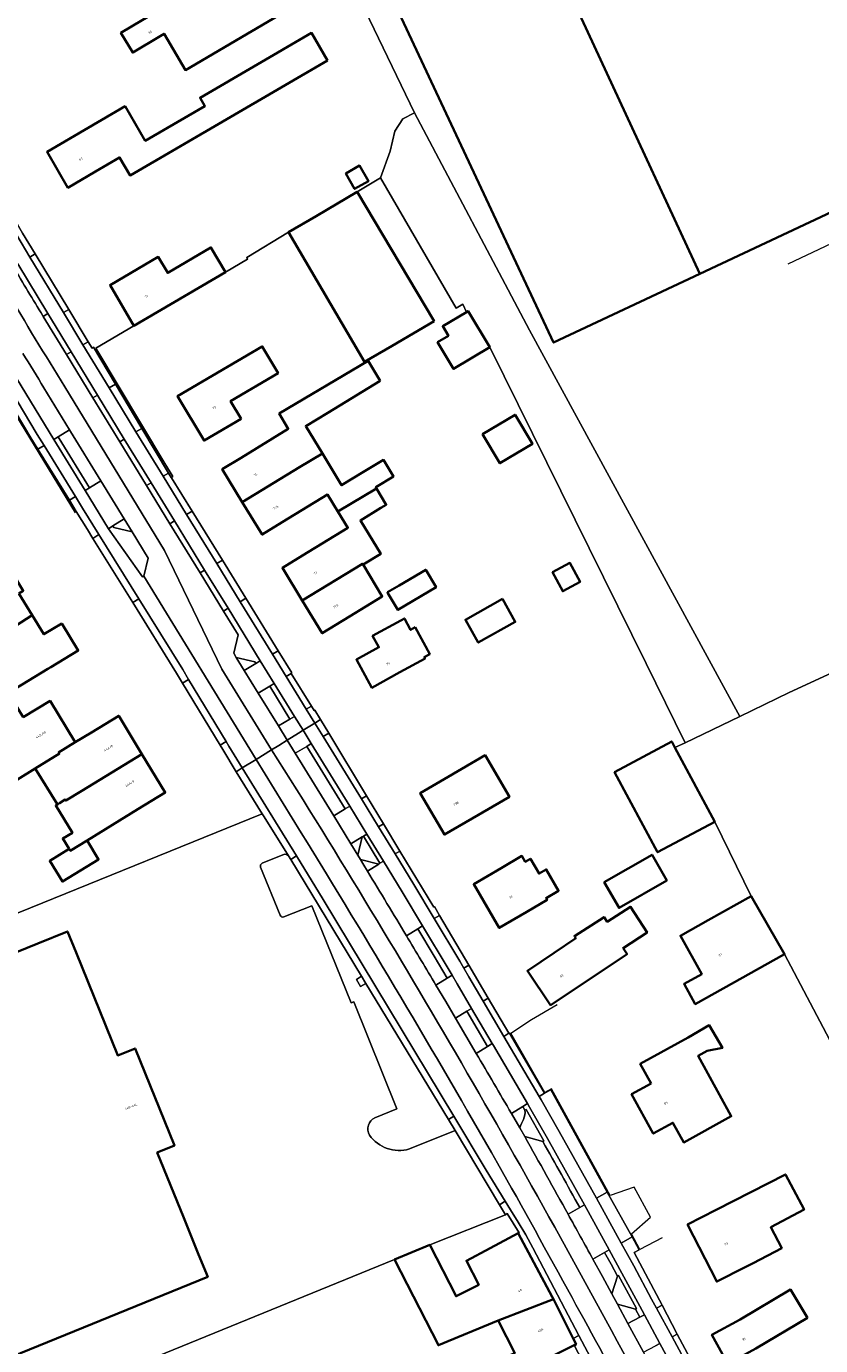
# Model space of a CAD drawing. Header units: metres. Extents: x 197700 to 204338, y 317132 to 325229.
# Tile 23 of 256: x 198950 to 199075, y 318425 to 318631. Entities that reach past the tile are written whole.
import ezdxf
from ezdxf.enums import TextEntityAlignment as Align

# ---------------------------------------------------------------- set-up
doc = ezdxf.new("R2010")
doc.units = ezdxf.units.M
for name, color, linetype, lineweight in [('B-WE-GR-BEPLANTING_CULTUUR_BODEMBEDEKKER-GV', 90, 'Continuous', 18), ('B-WE-GR-BEPLANTING_CULTUUR_HEESTERS-GV', 90, 'Continuous', 18), ('B-WE-GR-BOS_LOOF-GV', 40, 'Continuous', 13), ('B-WE-IE-TERREINAFSCHEIDING_KUNSTMATIG_HEKWERK-G', 20, 'IE-TERREINAFSCHEIDING-KUNSTMATIG', 18), ('B-WE-IE-TERREINAFSCHEIDING_KUNSTMATIG_MUUR-G', 90, 'IE-TERREINAFSCHEIDING-KUNSTMATIG-DICHT', 18), ('B-WE-OG-BEBOUWING-GV', 7, 'Continuous', 35), ('B-WE-OG-BEBOUWING-T18', 10, 'Continuous', 18), ('B-WE-OG-TERREIN_ERF-GV', 7, 'Continuous', 18), ('B-WE-VH-VERHARDING_ASFALT-GV', 252, 'Continuous', 18), ('B-WE-VH-VERHARDING_BETONSTRAATSTEEN-GV', 252, 'Continuous', 18), ('B-WE-VH-VERHARDING_GESLOTEN-GV', 252, 'Continuous', 18), ('B-WE-VH-VERHARDING_OPEN-GV', 252, 'Continuous', 18), ('B-WE-VH-VERHARDING_TEGEL-GV', 252, 'Continuous', 18)]:
    doc.layers.add(name, color=color, linetype=linetype, lineweight=lineweight)
doc.styles.add('NLCS-ISO-M200-T18', font='NLCS-ISO.ttf', dxfattribs={"height": 0.36})
doc.linetypes.add('IE-TERREINAFSCHEIDING-KUNSTMATIG', pattern='A,4,[82,NLCS.SHX,S=0.75,R=90,X=0,Y=0],4,-2', length=10)
doc.linetypes.add('IE-TERREINAFSCHEIDING-KUNSTMATIG-DICHT', pattern='A,8,-1,[82,NLCS.SHX,S=0.75,R=90,X=0,Y=0],-1', length=10)

msp = doc.modelspace()

# ---------------------------------------------------------------- linework, layer by layer
at = {"layer": 'B-WE-GR-BEPLANTING_CULTUUR_BODEMBEDEKKER-GV'}
for points in [[(198953.076, 318585.32), (198953.809, 318585.766), (198949.081, 318593.566), (198948.37, 318593.119)], [(198953.017, 318585.417), (198953.076, 318585.32)]]:
    msp.add_lwpolyline(points, dxfattribs=at)
msp.add_lwpolyline([(198948.37, 318593.119, 0.0021925), (198953.017, 318585.417)], format="xyb", dxfattribs=at)
at = {"layer": 'B-WE-GR-BEPLANTING_CULTUUR_HEESTERS-GV'}
for points in [[(198960.815, 318572.595), (198961.528, 318573.034), (198957.429, 318579.796), (198956.697, 318579.366)], [(198965.716, 318566.163), (198965.021, 318565.742), (198969.196, 318558.94), (198969.918, 318559.35)], [(198972.871, 318552.952), (198977.579, 318545.281), (198978.295, 318545.706), (198973.586, 318553.38)], [(198963.275, 318552.172), (198968.606, 318544.644), (198968.78, 318544.748), (198969.476, 318547.585), (198966.958, 318551.704), (198964.103, 318552.359), (198963.956, 318552.597)], [(198981.966, 318539.747), (198981.25, 318539.3), (198983.514, 318535.612), (198982.837, 318532.713), (198983.242, 318532.054), (198986.119, 318531.383), (198986.28, 318531.121), (198986.992, 318531.547)], [(199002.935, 318504.045), (199002.231, 318501.176), (199002.648, 318500.477), (199005.514, 318499.789), (199005.698, 318499.897), (199003.101, 318504.14)], [(199042.983, 318435.528), (199042.823, 318435.413), (199041.945, 318432.648), (199042.817, 318431.053), (199045.635, 318430.231), (199045.79, 318430.344)]]:
    msp.add_lwpolyline(points, close=True, dxfattribs=at)
msp.add_lwpolyline([(199027.545, 318458.562), (199028.318, 318457.223), (199031.173, 318456.42), (199031.319, 318456.539), (199028.535, 318461.438), (199028.344, 318461.346)], dxfattribs=at)
for points in [[(199028.344, 318461.346, -0.1428801), (199028.117, 318459.901)], [(199028.117, 318459.901, 0.0181255), (199027.545, 318458.562)]]:
    msp.add_lwpolyline(points, format="xyb", dxfattribs=at)
at = {"layer": 'B-WE-GR-BOS_LOOF-GV'}
msp.add_lwpolyline([(199022.848, 318580.525), (199047.274, 318531.132), (199053.32, 318518.848), (199053.409, 318518.743), (199061.957, 318522.853), (199029.087, 318583.201), (199011.089, 318617.156), (199009.257, 318616.183), (199007.999, 318614.287), (199007.313, 318611.146), (199005.768, 318606.986), (199017.607, 318586.624), (199018.664, 318587.263), (199019.21, 318585.998), (199019.477, 318586.158)], close=True, dxfattribs=at)
at = {"layer": 'B-WE-IE-TERREINAFSCHEIDING_KUNSTMATIG_HEKWERK-G'}
for points in [[(199069.468, 318593.528), (199114.273, 318614.727)], [(199005.768, 318606.986), (199002.122, 318604.774)], [(199017.607, 318586.624), (199005.768, 318606.986)], [(199018.664, 318587.263), (199017.607, 318586.624)], [(199019.21, 318585.998), (199018.664, 318587.263)], [(198961.285, 318580.361), (198972.096, 318562.336)], [(199069.668, 318526.56), (199080.378, 318531.53)], [(199061.957, 318522.853), (199069.668, 318526.56)], [(199053.409, 318518.743), (199061.957, 318522.853)], [(199051.801, 318517.97), (199053.409, 318518.743)], [(199029.4, 318475.476), (199033.38, 318477.862)], [(199026.131, 318473.385), (199029.4, 318475.476)], [(199031.479, 318464.121), (199026.131, 318473.385)], [(199032.477, 318464.684), (199031.479, 318464.121)], [(199041.659, 318448.01), (199032.477, 318464.684)], [(199045.411, 318449.286), (199041.659, 318448.01)], [(199047.967, 318444.599), (199045.411, 318449.286)], [(199013.496, 318440.299), (199025.296, 318445.005)], [(199044.981, 318442.008), (199047.967, 318444.599)], [(199046.325, 318439.562), (199044.981, 318442.008)], [(199049.795, 318441.413), (199046.325, 318439.562)]]:
    msp.add_lwpolyline(points, dxfattribs=at)
at = {"layer": 'B-WE-IE-TERREINAFSCHEIDING_KUNSTMATIG_MUUR-G'}
for points in [[(198996.329, 318647.753), (199011.089, 318617.156)], [(199011.089, 318617.156), (199009.257, 318616.183)], [(199009.257, 318616.183), (199007.999, 318614.287)], [(199007.999, 318614.287), (199007.313, 318611.146)], [(199007.313, 318611.146), (199005.768, 318606.986)], [(198958.092, 318554.662), (198945.998, 318574.474)], [(199058.003, 318506.404), (199063.71, 318494.764)], [(199068.918, 318485.688), (199081.507, 318461.826)]]:
    msp.add_lwpolyline(points, dxfattribs=at)
at = {"layer": 'B-WE-OG-BEBOUWING-GV'}
for points in [[(199015.37, 318687.604), (199014.276, 318689.934), (199011.132, 318688.46), (199004.891, 318701.769), (199017.928, 318707.883), (199011.584, 318721.41), (198998.547, 318715.295), (198975.143, 318704.318), (199032.83, 318581.256), (199055.693, 318591.994), (199012.069, 318686.055)], [(199055.693, 318591.994), (199096.959, 318611.376), (199101.486, 318613.498), (199093.741, 318630.024), (199063.073, 318695.461), (199063.401, 318695.621), (199063.238, 318695.967), (199062.255, 318695.476), (199055.728, 318709.409), (199036.435, 318700.259), (199035.296, 318702.659), (199029.259, 318699.793), (199030.359, 318697.477), (199014.276, 318689.934), (199015.37, 318687.604), (199012.069, 318686.055)], [(198987.043, 318642.501), (198968.514, 318631.593), (198965.221, 318629.62), (198967.056, 318626.558), (198971.345, 318629.127), (198971.953, 318629.491), (198975.29, 318623.82), (198996.014, 318636.015), (198990.867, 318644.761)], [(198997.482, 318625.32), (198994.97, 318629.632), (198977.573, 318619.496), (198978.329, 318618.198), (198972.505, 318614.804), (198969.013, 318612.769), (198965.864, 318618.173), (198957.975, 318613.562), (198953.659, 318611.039), (198956.93, 318605.443), (198961.247, 318607.966), (198965.005, 318610.163), (198966.643, 318607.351)], [(199000.347, 318607.68), (199001.722, 318605.244), (199003.878, 318606.461), (199002.503, 318608.898)], [(199014.168, 318584.596), (199002.122, 318604.774), (198995.71, 318601.01), (198991.399, 318598.479), (199003.297, 318578.214), (199007.608, 318580.745)], [(198967.851, 318592.762), (198963.519, 318590.217), (198967.251, 318583.866), (198981.53, 318592.253), (198979.268, 318596.1), (198972.518, 318592.135), (198971.047, 318594.64)], [(199019.21, 318585.998), (199015.515, 318583.787), (199016.392, 318582.322), (199014.7, 318581.31), (199017.194, 318577.142), (199022.848, 318580.525), (199019.477, 318586.158)], [(198983.993, 318569.317), (198982.348, 318572.12), (198989.766, 318576.473), (198987.311, 318580.656), (198974.075, 318572.884), (198978.214, 318565.926)], [(199005.738, 318575.262), (199003.829, 318578.409), (198989.945, 318570.158), (198991.373, 318567.782), (198983.982, 318563.256), (198981.041, 318561.455), (198984.181, 318556.326), (198993.141, 318561.787), (198996.692, 318563.919), (198994.095, 318568.203), (198997.54, 318570.292)], [(199021.73, 318566.94), (199024.439, 318562.391), (199029.523, 318565.419), (199026.814, 318569.968)], [(198984.181, 318556.326), (198987.291, 318551.247), (198990.435, 318553.173), (198997.498, 318557.5), (198999.115, 318554.857), (199005.155, 318558.426), (199005.027, 318558.637), (199007.808, 318560.323), (199006.228, 318562.929), (199003.139, 318561.056), (198999.693, 318558.967), (198996.692, 318563.919), (198993.141, 318561.787)], [(198993.561, 318540.944), (199002.972, 318546.684), (199003.05, 318546.556), (199005.81, 318548.229), (199002.636, 318553.464), (199005.849, 318555.412), (199006.678, 318555.915), (199005.155, 318558.426), (198999.115, 318554.857), (199000.674, 318552.308), (198993.608, 318547.986), (198990.439, 318546.047)], [(198949.257, 318542.068), (198949.939, 318542.486), (198948.308, 318545.156), (198943.209, 318542.024), (198942.957, 318542.448), (198936.461, 318538.47), (198940.571, 318531.76), (198941.396, 318532.266), (198951.347, 318538.664)], [(199002.972, 318546.684), (198993.561, 318540.944), (198996.675, 318535.852), (199000.94, 318538.461), (199006.059, 318541.592), (199003.05, 318546.556)], [(199006.876, 318542.235), (199006.946, 318542.117), (199008.5, 318539.49), (199014.464, 318543.021), (199012.841, 318545.763), (199008.713, 318543.321)], [(199032.667, 318545.359), (199034.26, 318542.391), (199036.972, 318543.846), (199035.379, 318546.815)], [(199024.828, 318541.19), (199019.056, 318537.955), (199021.059, 318534.381), (199026.831, 318537.616)], [(198955.982, 318537.377), (198953.183, 318535.673), (198951.347, 318538.664), (198941.396, 318532.266), (198944.997, 318526.4), (198938.591, 318522.467), (198940.794, 318518.879), (198940.861, 318518.77), (198949.219, 318523.903), (198947.633, 318526.521), (198953.799, 318530.255), (198954.275, 318530.543), (198958.552, 318533.133)], [(199011.215, 318536.766), (199010.468, 318536.364), (199009.506, 318538.152), (199008.952, 318537.848), (199004.547, 318535.432), (199005.524, 318533.652), (199002.017, 318531.728), (199004.43, 318527.331), (199008.813, 318529.737), (199012.751, 318531.899), (199012.628, 318532.127), (199013.468, 318532.579)], [(198949.933, 318522.725), (198949.219, 318523.903), (198940.861, 318518.77), (198940.794, 318518.879), (198933.727, 318514.54), (198938.601, 318506.602), (198947.465, 318512.045), (198949.026, 318513.003), (198951.828, 318514.724), (198955.587, 318517.033), (198955.466, 318517.232), (198958.064, 318518.82), (198954.141, 318525.28)], [(198956.519, 318509.851), (198956.595, 318509.705), (198959.118, 318511.237), (198968.492, 318516.973), (198964.864, 318522.949), (198960.59, 318520.354), (198958.064, 318518.82), (198955.466, 318517.232), (198955.587, 318517.033), (198951.828, 318514.724), (198955.284, 318509.093), (198955.629, 318509.305)], [(199042.354, 318514.145), (199049.072, 318501.616), (199058.003, 318506.404), (199051.801, 318517.97), (199051.284, 318518.934)], [(198956.595, 318509.705), (198956.519, 318509.851), (198955.629, 318509.305), (198955.284, 318509.093), (198955.029, 318508.937), (198957.644, 318504.678), (198956.117, 318503.776), (198957.117, 318502.147), (198957.296, 318501.856), (198959.913, 318503.463), (198967.877, 318508.352), (198972.151, 318510.947), (198968.492, 318516.973), (198959.118, 318511.237)], [(199016.346, 318513.407), (199011.986, 318510.871), (199015.765, 318504.375), (199020.087, 318506.889), (199025.936, 318510.291), (199022.134, 318516.774)], [(198957.296, 318501.856), (198957.117, 318502.147), (198954.08, 318500.282), (198956.069, 318497.043), (198961.723, 318500.514), (198959.913, 318503.463)], [(199028.389, 318500.141), (199027.867, 318501.044), (199024.657, 318499.164), (199020.343, 318496.637), (199024.345, 318489.805), (199028.659, 318492.332), (199031.82, 318494.184), (199031.649, 318494.474), (199033.608, 318495.619), (199031.669, 318498.939), (199030.56, 318498.291), (199029.201, 318500.616)], [(199040.753, 318496.93), (199043.054, 318492.936), (199050.516, 318497.236), (199048.216, 318501.229)], [(199059.346, 318480.35), (199068.918, 318485.688), (199063.71, 318494.764), (199057.008, 318491.028), (199052.642, 318488.594), (199055.987, 318482.594), (199053.229, 318481.056), (199054.98, 318477.915)], [(199041.18, 318490.754), (199040.71, 318491.49), (199036.076, 318488.532), (199036.29, 318488.181), (199032.914, 318485.907), (199028.744, 318483.099), (199032.348, 318477.747), (199044.311, 318485.728), (199043.683, 318486.67), (199047.441, 318489.067), (199044.864, 318493.105)], [(198952.223, 318487.387), (198886.897, 318460.894), (198905.174, 318416.127), (198908.929, 318406.895), (198978.781, 318435.303), (198977.353, 318438.813), (198975.026, 318444.535), (198970.892, 318454.713), (198973.576, 318455.804), (198967.424, 318470.993), (198964.725, 318469.895), (198958.192, 318485.979), (198956.855, 318489.269)], [(199048.054, 318465.491), (199045.023, 318463.825), (199048.408, 318457.684), (199051.474, 318459.374), (199053.168, 318456.3), (199060.594, 318460.393), (199058.76, 318463.721), (199055.408, 318469.803), (199056.842, 318470.593), (199059.223, 318471.073), (199057.166, 318474.614), (199053.852, 318472.685), (199046.372, 318468.57)], [(199068.514, 318439.761), (199066.767, 318443.051), (199071.967, 318445.812), (199069.06, 318451.289), (199058.228, 318445.745), (199053.777, 318443.467), (199058.337, 318434.555), (199062.788, 318436.832), (199064.016, 318437.46)], [(199007.98, 318438.022), (199014.817, 318424.607), (199024.166, 318428.465), (199032.809, 318431.826), (199032.624, 318432.194), (199027.315, 318442.133), (199022.905, 318439.777), (199019.21, 318437.803), (199021.123, 318434.063), (199017.591, 318432.263), (199013.496, 318440.299)], [(199032.809, 318431.826), (199024.166, 318428.465), (199026.764, 318423.362), (199019.601, 318420.416), (199021.016, 318416.987), (199030.947, 318422.043), (199031.887, 318422.522), (199036.034, 318424.605), (199036.09, 318424.633), (199036.355, 318424.766), (199035.906, 318425.66)], [(199072.488, 318428.886), (199069.875, 318433.31), (199061.969, 318428.64), (199057.581, 318426.244), (199060.045, 318421.732), (199064.433, 318424.128)]]:
    msp.add_lwpolyline(points, close=True, dxfattribs=at)
at = {"layer": 'B-WE-OG-TERREIN_ERF-GV'}
for points in [[(199096.959, 318611.376), (199055.693, 318591.994), (199012.069, 318686.055)], [(198961.285, 318580.361), (198967.251, 318583.866), (198963.519, 318590.217), (198967.851, 318592.762), (198971.047, 318594.64), (198972.518, 318592.135), (198979.268, 318596.1), (198981.53, 318592.253), (198985.014, 318594.299), (198984.877, 318594.532), (198991.399, 318598.479), (198995.71, 318601.01), (199002.122, 318604.774), (199005.768, 318606.986), (199007.313, 318611.146), (199007.999, 318614.287), (199009.257, 318616.183), (199011.089, 318617.156), (198996.329, 318647.753)], [(198996.329, 318647.753), (199011.089, 318617.156), (199029.087, 318583.201), (199061.957, 318522.853), (199069.668, 318526.56), (199080.378, 318531.53)], [(198996.014, 318636.015), (198975.29, 318623.82), (198971.953, 318629.491), (198971.345, 318629.127), (198967.056, 318626.558), (198965.221, 318629.62), (198968.514, 318631.593)], [(199081.507, 318461.826), (199068.918, 318485.688), (199059.346, 318480.35), (199054.98, 318477.915), (199053.229, 318481.056), (199055.987, 318482.594), (199052.642, 318488.594), (199057.008, 318491.028), (199063.71, 318494.764), (199058.003, 318506.404), (199049.072, 318501.616), (199042.354, 318514.145), (199051.284, 318518.934), (199051.801, 318517.97), (199053.409, 318518.743), (199053.32, 318518.848), (199047.274, 318531.132), (199022.848, 318580.525), (199017.194, 318577.142), (199014.7, 318581.31), (199016.392, 318582.322), (199015.515, 318583.787), (199019.21, 318585.998), (199018.664, 318587.263), (199017.607, 318586.624), (199005.768, 318606.986), (199002.122, 318604.774), (199014.168, 318584.596), (199007.608, 318580.745), (199003.297, 318578.214), (198991.399, 318598.479), (198984.877, 318594.532), (198985.014, 318594.299), (198981.53, 318592.253), (198967.251, 318583.866), (198961.285, 318580.361), (198972.096, 318562.336), (198973.306, 318560.313), (198973.076, 318560.175), (198973.113, 318560.114), (198976.33, 318554.907), (198981.064, 318547.244), (198984.731, 318541.309), (198989.797, 318533.11), (198991.928, 318529.66), (198991.828, 318529.577), (198994.987, 318524.444), (198995.408, 318523.76), (198995.531, 318523.803), (198996.402, 318522.362), (198997.689, 318520.233), (199003.61, 318510.439), (199006.252, 318506.069), (199008.823, 318501.81), (199014.104, 318493.065), (199014.209, 318493.138), (199015.014, 318491.769), (199019.58, 318484.009), (199022.622, 318478.837), (199025.856, 318473.341), (199025.946, 318473.389), (199031.401, 318463.975), (199032.381, 318464.529), (199041.212, 318448.548), (199045.091, 318441.527), (199046.21, 318439.502), (199045.419, 318439.084), (199049.777, 318430.86), (199052.165, 318426.354), (199055.779, 318419.535)], [(198947.722, 318601.942), (198948.772, 318600.142), (198949.826, 318598.343), (198951.793, 318595.098), (198957.055, 318586.419), (198960.114, 318581.373), (198960.705, 318580.398), (198960.905, 318580.524), (198964.347, 318574.77), (198968.49, 318567.843), (198972.67, 318560.855), (198973.076, 318560.175), (198973.306, 318560.313), (198972.096, 318562.336), (198961.285, 318580.361)], [(198914.835, 318478.236), (198987.286, 318507.644), (198983.238, 318514.215), (198981.116, 318517.661), (198980.703, 318518.345), (198974.843, 318528.05), (198973.893, 318529.624), (198967.059, 318540.637), (198960.839, 318550.659), (198959.974, 318552.054), (198958.232, 318554.869), (198957.162, 318556.608), (198952.25, 318564.586), (198951.142, 318566.385), (198946.189, 318574.608)], [(198949.257, 318542.068), (198951.347, 318538.664), (198953.183, 318535.673), (198955.982, 318537.377), (198958.552, 318533.133), (198954.275, 318530.543), (198953.799, 318530.255), (198947.633, 318526.521)], [(199080.378, 318531.53), (199069.668, 318526.56), (199061.957, 318522.853), (199053.409, 318518.743), (199051.801, 318517.97), (199058.003, 318506.404), (199063.71, 318494.764), (199068.918, 318485.688), (199081.507, 318461.826)], [(198949.933, 318522.725), (198954.141, 318525.28), (198958.064, 318518.82), (198960.59, 318520.354), (198964.864, 318522.949), (198968.492, 318516.973), (198972.151, 318510.947), (198967.877, 318508.352), (198959.913, 318503.463), (198961.723, 318500.514), (198956.069, 318497.043), (198954.08, 318500.282), (198957.117, 318502.147), (198956.117, 318503.776), (198957.644, 318504.678), (198955.029, 318508.937), (198955.284, 318509.093), (198951.828, 318514.724), (198949.026, 318513.003)], [(199017.441, 318458.16), (199016.404, 318459.869), (199003.508, 318481.125), (199002.67, 318480.645), (199002.007, 318481.768), (199002.82, 318482.258), (198991.748, 318500.509), (198991.416, 318501.056), (198991.113, 318501.299), (198990.787, 318501.304), (198987.278, 318499.936), (198987.05, 318499.668), (198987.047, 318499.318), (198990.107, 318491.779)], [(198990.656, 318491.518), (198995.041, 318493.26), (199001.171, 318478.111), (199001.585, 318478.275), (199008.319, 318461.53), (199004.89, 318460.127)], [(199010.287, 318455.271), (199017.441, 318458.16)]]:
    msp.add_lwpolyline(points, dxfattribs=at)
for points in [[(198994.97, 318629.632), (198997.482, 318625.32), (198966.643, 318607.351), (198965.005, 318610.163), (198961.247, 318607.966), (198956.93, 318605.443), (198953.659, 318611.039), (198957.975, 318613.562), (198965.864, 318618.173), (198969.013, 318612.769), (198972.505, 318614.804), (198978.329, 318618.198), (198977.573, 318619.496)], [(199000.347, 318607.68), (199002.503, 318608.898), (199003.878, 318606.461), (199001.722, 318605.244)], [(198982.348, 318572.12), (198983.993, 318569.317), (198978.214, 318565.926), (198974.075, 318572.884), (198987.311, 318580.656), (198989.766, 318576.473)], [(198987.291, 318551.247), (198984.181, 318556.326), (198981.041, 318561.455), (198983.982, 318563.256), (198991.373, 318567.782), (198989.945, 318570.158), (199003.829, 318578.409), (199005.738, 318575.262), (198997.54, 318570.292), (198994.095, 318568.203), (198996.692, 318563.919), (198999.693, 318558.967), (199003.139, 318561.056), (199006.228, 318562.929), (199007.808, 318560.323), (199005.027, 318558.637), (199005.155, 318558.426), (199006.678, 318555.915), (199005.849, 318555.412), (199002.636, 318553.464), (199005.81, 318548.229), (199003.05, 318546.556), (199006.059, 318541.592), (199000.94, 318538.461), (198996.675, 318535.852), (198993.561, 318540.944), (198990.439, 318546.047), (198993.608, 318547.986), (199000.674, 318552.308), (198999.115, 318554.857), (198997.498, 318557.5), (198990.435, 318553.173)], [(199024.439, 318562.391), (199021.73, 318566.94), (199026.814, 318569.968), (199029.523, 318565.419)], [(199006.946, 318542.117), (199006.876, 318542.235), (199008.713, 318543.321), (199012.841, 318545.763), (199014.464, 318543.021), (199008.5, 318539.49)], [(199032.667, 318545.359), (199035.379, 318546.815), (199036.972, 318543.846), (199034.26, 318542.391)], [(199024.828, 318541.19), (199026.831, 318537.616), (199021.059, 318534.381), (199019.056, 318537.955)], [(199010.468, 318536.364), (199011.215, 318536.766), (199013.468, 318532.579), (199012.628, 318532.127), (199012.751, 318531.899), (199008.813, 318529.737), (199004.43, 318527.331), (199002.017, 318531.728), (199005.524, 318533.652), (199004.547, 318535.432), (199008.952, 318537.848), (199009.506, 318538.152)], [(199011.986, 318510.871), (199016.346, 318513.407), (199022.134, 318516.774), (199025.936, 318510.291), (199020.087, 318506.889), (199015.765, 318504.375)], [(199027.867, 318501.044), (199028.389, 318500.141), (199029.201, 318500.616), (199030.56, 318498.291), (199031.669, 318498.939), (199033.608, 318495.619), (199031.649, 318494.474), (199031.82, 318494.184), (199028.659, 318492.332), (199024.345, 318489.805), (199020.343, 318496.637), (199024.657, 318499.164)], [(199050.516, 318497.236), (199043.054, 318492.936), (199040.753, 318496.93), (199048.216, 318501.229)], [(199040.71, 318491.49), (199041.18, 318490.754), (199044.864, 318493.105), (199047.441, 318489.067), (199043.683, 318486.67), (199044.311, 318485.728), (199032.348, 318477.747), (199028.744, 318483.099), (199032.914, 318485.907), (199036.29, 318488.181), (199036.076, 318488.532)], [(199045.023, 318463.825), (199048.054, 318465.491), (199046.372, 318468.57), (199053.852, 318472.685), (199057.166, 318474.614), (199059.223, 318471.073), (199056.842, 318470.593), (199055.408, 318469.803), (199058.76, 318463.721), (199060.594, 318460.393), (199053.168, 318456.3), (199051.474, 318459.374), (199048.408, 318457.684)], [(199066.767, 318443.051), (199068.514, 318439.761), (199064.016, 318437.46), (199062.788, 318436.832), (199058.337, 318434.555), (199053.777, 318443.467), (199058.228, 318445.745), (199069.06, 318451.289), (199071.967, 318445.812)], [(199017.591, 318432.263), (199021.123, 318434.063), (199019.21, 318437.803), (199022.905, 318439.777), (199027.315, 318442.133), (199027.43, 318442.194), (199025.577, 318445.195), (199025.296, 318445.005), (199013.496, 318440.299)], [(199061.969, 318428.64), (199069.875, 318433.31), (199072.488, 318428.886), (199064.433, 318424.128), (199060.045, 318421.732), (199057.581, 318426.244)]]:
    msp.add_lwpolyline(points, close=True, dxfattribs=at)
for points in [[(198990.107, 318491.779, 0.4657341), (198990.656, 318491.518)], [(199004.89, 318460.127, 0.4499896), (199004.072, 318457.447)], [(199004.072, 318457.447, 0.3214531), (199010.287, 318455.271)]]:
    msp.add_lwpolyline(points, format="xyb", dxfattribs=at)
at = {"layer": 'B-WE-VH-VERHARDING_ASFALT-GV'}
for points in [[(198938.35, 318604.625, 0.0080337), (198956.449, 318574.333)], [(198956.449, 318574.333, -0.0080337), (198938.35, 318604.625)], [(198953.017, 318585.417, -0.0021925), (198948.37, 318593.119)], [(198949.891, 318579.559, 0.0014347), (198953.187, 318574.182)], [(198988.768, 318517.637, -0.0189609), (199047.971, 318415.513)], [(199047.971, 318415.513, 0.0189609), (198988.768, 318517.637)], [(198993.388, 318504.675, -0.0083098), (199024.074, 318453.072)], [(199009.825, 318488.593, 0.0011627), (199003.732, 318498.692)], [(199014.44, 318480.867, 0.0008189), (199009.825, 318488.593)], [(199026.237, 318460.813, 0.0011178), (199020.743, 318470.208)], [(199035.095, 318445.079, 0.0013623), (199028.318, 318457.223)], [(199024.074, 318453.072, -0.0032186), (199035.709, 318432.055)], [(199038.975, 318438.059, 0.0007753), (199035.095, 318445.079)], [(199035.709, 318432.055, -0.0028742), (199045.437, 318414.208)]]:
    msp.add_lwpolyline(points, format="xyb", dxfattribs=at)
for points in [[(198956.449, 318574.333), (198971.997, 318548.768), (198980.979, 318530.238), (198988.768, 318517.637), (198989.872, 318518.321), (198991.187, 318519.134), (198989.823, 318521.353), (198986.665, 318526.488), (198984.479, 318530.043), (198983.242, 318532.054), (198982.837, 318532.713), (198983.514, 318535.612), (198981.25, 318539.3), (198977.579, 318545.281), (198972.871, 318552.952), (198969.196, 318558.94), (198965.021, 318565.742), (198960.815, 318572.595), (198956.697, 318579.366), (198953.076, 318585.32), (198953.017, 318585.417)], [(198953.187, 318574.182), (198957.186, 318567.608), (198957.334, 318567.365), (198962.063, 318559.669), (198965.729, 318553.704), (198966.958, 318551.704), (198969.476, 318547.585), (198968.78, 318544.748), (198986.348, 318516.14), (198988.768, 318517.637), (198980.979, 318530.238), (198971.997, 318548.768), (198956.449, 318574.333)], [(199003.732, 318498.692), (199003.729, 318498.696), (199003.19, 318499.585), (199002.648, 318500.477), (199002.231, 318501.176), (199001.142, 318502.947), (198998.47, 318507.291), (198992.442, 318517.094), (198991.187, 318519.134), (198989.872, 318518.321), (198988.768, 318517.637)], [(198988.768, 318517.637), (198986.348, 318516.14), (198993.388, 318504.675)], [(199020.743, 318470.208), (199019.123, 318472.959), (199017.502, 318475.705), (199015.972, 318478.287), (199014.44, 318480.867)], [(199028.318, 318457.223), (199027.545, 318458.562), (199026.237, 318460.813)], [(199050.484, 318416.807), (199046.871, 318423.52), (199044.454, 318428.011), (199042.817, 318431.053), (199041.945, 318432.648), (199040.461, 318435.355), (199038.975, 318438.059)]]:
    msp.add_lwpolyline(points, dxfattribs=at)
at = {"layer": 'B-WE-VH-VERHARDING_BETONSTRAATSTEEN-GV'}
for points in [[(198949.081, 318593.566), (198953.809, 318585.766), (198954.37, 318584.842), (198957.429, 318579.796), (198961.528, 318573.034), (198965.716, 318566.163), (198969.918, 318559.35), (198973.586, 318553.38), (198978.295, 318545.706), (198981.966, 318539.747), (198986.992, 318531.547), (198989.179, 318527.992), (198992.337, 318522.858), (198993.678, 318520.677), (198995.509, 318521.809), (198994.184, 318523.963), (198991.026, 318529.097), (198988.891, 318532.568), (198983.865, 318540.768), (198980.194, 318546.727), (198975.485, 318554.401), (198971.817, 318560.371), (198967.558, 318567.278), (198963.361, 318574.163), (198959.285, 318580.887), (198956.227, 318585.933), (198950.98, 318594.587), (198946.897, 318601.475)], [(198945.963, 318577.153), (198952.121, 318566.912), (198953.196, 318565.166), (198958.103, 318557.196), (198959.211, 318555.396), (198961.783, 318551.249), (198968.004, 318541.219), (198974.872, 318530.151), (198975.789, 318528.633), (198981.647, 318518.929), (198982.095, 318518.188), (198984.182, 318514.799), (198986.348, 318516.14), (198968.78, 318544.748), (198968.606, 318544.644), (198963.275, 318552.172), (198959.601, 318558.13), (198954.707, 318566.091), (198947.443, 318578.059)], [(198948.135, 318578.483), (198947.443, 318578.059), (198954.707, 318566.091), (198955.4, 318566.515), (198957.186, 318567.608), (198953.187, 318574.182)], [(199055.003, 318419.135), (199051.346, 318425.916), (199048.925, 318430.404), (199048.153, 318431.836), (199045.346, 318437.02), (199043.392, 318440.564), (199039.518, 318447.587), (199033.696, 318458.027), (199030.912, 318462.926), (199030.588, 318463.477), (199025.072, 318472.861), (199021.84, 318478.359), (199019.59, 318482.187), (199018.792, 318483.528), (199018.16, 318484.59), (199014.178, 318491.257), (199010.975, 318496.583), (199008.088, 318501.36), (199005.481, 318505.597), (199002.806, 318509.947), (198996.804, 318519.704), (198995.509, 318521.809), (198993.678, 318520.677), (198994.957, 318518.599), (199000.97, 318508.822), (199003.645, 318504.473), (199006.252, 318500.236), (199009.144, 318495.451), (199012.342, 318490.134), (199016.329, 318483.458), (199016.956, 318482.405), (199017.759, 318481.055), (199020.004, 318477.236), (199023.236, 318471.736), (199023.42, 318471.424), (199028.752, 318462.353), (199029.081, 318461.794), (199031.865, 318456.895), (199037.647, 318446.526), (199041.521, 318439.503), (199043.515, 318435.888), (199046.322, 318430.704), (199047.031, 318429.39), (199049.451, 318424.902), (199053.092, 318418.151)], [(198993.388, 318504.675), (198986.348, 318516.14), (198984.182, 318514.799), (198992.628, 318501.054)], [(198992.628, 318501.054), (198996.802, 318494.26), (199017.251, 318460.376), (199022.314, 318451.986), (199025.279, 318447.117), (199026.102, 318445.765), (199027.316, 318443.824), (199028.48, 318441.853), (199029.595, 318439.853), (199036.795, 318426.115), (199039.058, 318421.797), (199040.486, 318419.018), (199042.314, 318415.461), (199043.477, 318413.198), (199045.437, 318414.208)], [(199009.144, 318495.451), (199006.252, 318500.236), (199005.698, 318499.897), (199005.514, 318499.789), (199003.729, 318498.696), (199003.732, 318498.692)], [(199009.825, 318488.593), (199011.605, 318489.682), (199012.342, 318490.134), (199009.144, 318495.451)], [(199014.44, 318480.867), (199016.22, 318481.955), (199014.161, 318485.412), (199011.605, 318489.682), (199009.825, 318488.593)], [(199026.237, 318460.813), (199028.017, 318461.903), (199028.752, 318462.353), (199023.42, 318471.424), (199023.236, 318471.736), (199022.501, 318471.286), (199020.743, 318470.208)], [(199028.344, 318461.346), (199028.017, 318461.903), (199026.237, 318460.813)], [(199026.237, 318460.813), (199027.545, 318458.562)], [(199031.173, 318456.42), (199028.318, 318457.223)], [(199040.801, 318439.094), (199041.521, 318439.503), (199037.647, 318446.526), (199036.921, 318446.115), (199035.095, 318445.079)], [(199035.095, 318445.079), (199036.921, 318446.115)], [(199038.975, 318438.059), (199040.801, 318439.094)]]:
    msp.add_lwpolyline(points, dxfattribs=at)
for points in [[(198954.37, 318584.842), (198953.809, 318585.766), (198953.076, 318585.32), (198956.697, 318579.366), (198957.429, 318579.796)], [(198961.528, 318573.034), (198960.815, 318572.595), (198965.021, 318565.742), (198965.716, 318566.163)], [(198962.063, 318559.669), (198957.334, 318567.365), (198957.186, 318567.608), (198955.4, 318566.515), (198955.555, 318566.259), (198960.289, 318558.56)], [(198962.063, 318559.669), (198960.289, 318558.56), (198959.601, 318558.13), (198963.275, 318552.172), (198963.956, 318552.597), (198965.729, 318553.704)], [(198973.586, 318553.38), (198969.918, 318559.35), (198969.196, 318558.94), (198972.871, 318552.952)], [(198964.103, 318552.359), (198966.958, 318551.704), (198965.729, 318553.704), (198963.956, 318552.597)], [(198981.25, 318539.3), (198981.966, 318539.747), (198978.295, 318545.706), (198977.579, 318545.281)], [(198986.119, 318531.383), (198983.242, 318532.054), (198984.479, 318530.043), (198986.28, 318531.121)], [(198988.467, 318527.566), (198989.179, 318527.992), (198986.992, 318531.547), (198986.28, 318531.121), (198984.479, 318530.043), (198986.665, 318526.488)], [(198989.823, 318521.353), (198991.625, 318522.432), (198988.467, 318527.566), (198986.665, 318526.488)], [(198992.337, 318522.858), (198991.625, 318522.432), (198989.823, 318521.353), (198991.187, 318519.134), (198992.973, 318520.24), (198993.678, 318520.677)], [(198991.187, 318519.134), (198992.442, 318517.094), (198994.245, 318518.173), (198994.957, 318518.599), (198993.678, 318520.677), (198992.973, 318520.24)], [(198992.442, 318517.094), (198998.47, 318507.291), (199000.263, 318508.389), (198994.245, 318518.173)], [(199003.645, 318504.473), (199000.97, 318508.822), (199000.263, 318508.389), (198998.47, 318507.291), (199001.142, 318502.947), (199002.935, 318504.045), (199003.101, 318504.14)], [(199002.231, 318501.176), (199002.935, 318504.045), (199001.142, 318502.947)], [(199003.19, 318499.585), (199003.729, 318498.696), (199005.514, 318499.789), (199002.648, 318500.477)], [(199016.22, 318481.955), (199014.44, 318480.867), (199015.972, 318478.287), (199017.502, 318475.705), (199019.268, 318476.786), (199020.004, 318477.236), (199017.759, 318481.055), (199016.956, 318482.405)], [(199022.501, 318471.286), (199019.268, 318476.786), (199017.502, 318475.705), (199019.123, 318472.959), (199020.743, 318470.208)], [(199040.801, 318439.094), (199038.975, 318438.059), (199040.461, 318435.355), (199041.945, 318432.648), (199042.823, 318435.413), (199041.812, 318437.255)], [(199046.303, 318429.001), (199045.635, 318430.231), (199042.817, 318431.053), (199044.454, 318428.011)], [(199044.454, 318428.011), (199046.871, 318423.52), (199048.732, 318424.516), (199049.451, 318424.902), (199047.031, 318429.39), (199046.303, 318429.001)]]:
    msp.add_lwpolyline(points, close=True, dxfattribs=at)
for points in [[(198953.187, 318574.182, -0.0014347), (198949.891, 318579.559)], [(199024.074, 318453.072, 0.0083098), (198993.388, 318504.675)], [(199003.732, 318498.692, -0.0011627), (199009.825, 318488.593)], [(199009.825, 318488.593, -0.0008189), (199014.44, 318480.867)], [(199020.743, 318470.208, -0.0011178), (199026.237, 318460.813)], [(199028.117, 318459.901, 0.1428801), (199028.344, 318461.346)], [(199027.545, 318458.562, -0.0181255), (199028.117, 318459.901)], [(199028.318, 318457.223, -0.0013623), (199035.095, 318445.079)], [(199036.921, 318446.115, 0.00116), (199031.173, 318456.42)], [(199035.709, 318432.055, 0.0032186), (199024.074, 318453.072)], [(199035.095, 318445.079, -0.0007753), (199038.975, 318438.059)], [(199045.437, 318414.208, 0.0028742), (199035.709, 318432.055)]]:
    msp.add_lwpolyline(points, format="xyb", dxfattribs=at)
at = {"layer": 'B-WE-VH-VERHARDING_GESLOTEN-GV'}
for points in [[(198987.286, 318507.644), (198914.835, 318478.236), (198843.087, 318448.607), (198842.949, 318447.05), (198877.014, 318404.648), (198888.185, 318389.591), (198924.277, 318404.236), (198960.611, 318418.701), (199007.98, 318438.022), (199013.496, 318440.299), (199025.296, 318445.005), (199024.363, 318446.568), (199017.441, 318458.16), (199010.287, 318455.271)], [(198990.107, 318491.779), (198987.047, 318499.318), (198987.05, 318499.668), (198987.278, 318499.936), (198990.787, 318501.304), (198991.113, 318501.299), (198991.416, 318501.056), (198987.58, 318507.166), (198987.286, 318507.644)], [(199004.89, 318460.127), (199008.319, 318461.53), (199001.585, 318478.275), (199001.171, 318478.111), (198995.041, 318493.26), (198990.656, 318491.518)]]:
    msp.add_lwpolyline(points, dxfattribs=at)
for points in [[(198990.656, 318491.518, -0.4657341), (198990.107, 318491.779)], [(199004.072, 318457.447, -0.4499896), (199004.89, 318460.127)], [(199010.287, 318455.271, -0.3214531), (199004.072, 318457.447)]]:
    msp.add_lwpolyline(points, format="xyb", dxfattribs=at)
msp.add_lwpolyline([(198886.897, 318460.894), (198952.223, 318487.387), (198956.855, 318489.269), (198958.192, 318485.979), (198964.725, 318469.895), (198967.424, 318470.993), (198973.576, 318455.804), (198970.892, 318454.713), (198975.026, 318444.535), (198977.353, 318438.813), (198978.781, 318435.303), (198908.929, 318406.895), (198905.174, 318416.127)], close=True, dxfattribs=at)
at = {"layer": 'B-WE-VH-VERHARDING_OPEN-GV'}
msp.add_lwpolyline([(199002.82, 318482.258), (199002.007, 318481.768), (199002.67, 318480.645), (199003.508, 318481.125)], close=True, dxfattribs=at)
for points in [[(199026.764, 318423.362), (199024.166, 318428.465), (199014.817, 318424.607), (199007.98, 318438.022), (198960.611, 318418.701)], [(199038.555, 318419.819), (199036.034, 318424.605), (199031.887, 318422.522)]]:
    msp.add_lwpolyline(points, dxfattribs=at)
at = {"layer": 'B-WE-VH-VERHARDING_TEGEL-GV'}
for points in [[(198948.772, 318600.142), (198947.722, 318601.942), (198946.897, 318601.475), (198950.98, 318594.587), (198951.793, 318595.098), (198949.826, 318598.343)], [(198950.98, 318594.587), (198956.227, 318585.933), (198957.055, 318586.419), (198951.793, 318595.098)], [(198956.227, 318585.933), (198959.285, 318580.887), (198960.114, 318581.373), (198957.055, 318586.419)], [(198960.114, 318581.373), (198959.285, 318580.887), (198963.361, 318574.163), (198964.347, 318574.77), (198960.905, 318580.524), (198960.705, 318580.398)], [(198945.963, 318577.153), (198945.011, 318576.57), (198946.189, 318574.608), (198951.142, 318566.385), (198952.25, 318564.586), (198953.196, 318565.166), (198952.121, 318566.912)], [(198967.558, 318567.278), (198968.49, 318567.843), (198964.347, 318574.77), (198963.361, 318574.163)], [(198968.49, 318567.843), (198967.558, 318567.278), (198971.817, 318560.371), (198972.67, 318560.855)], [(198954.707, 318566.091), (198959.601, 318558.13), (198960.289, 318558.56), (198955.555, 318566.259), (198955.4, 318566.515)], [(198952.25, 318564.586), (198957.162, 318556.608), (198958.103, 318557.196), (198953.196, 318565.166)], [(198975.485, 318554.401), (198976.33, 318554.907), (198973.113, 318560.114), (198973.076, 318560.175), (198972.67, 318560.855), (198971.817, 318560.371)], [(198960.839, 318550.659), (198961.783, 318551.249), (198959.211, 318555.396), (198958.103, 318557.196), (198957.162, 318556.608), (198958.232, 318554.869), (198959.974, 318552.054)], [(198975.485, 318554.401), (198980.194, 318546.727), (198981.064, 318547.244), (198976.33, 318554.907)], [(198961.783, 318551.249), (198960.839, 318550.659), (198967.059, 318540.637), (198968.004, 318541.219)], [(198981.064, 318547.244), (198980.194, 318546.727), (198983.865, 318540.768), (198984.731, 318541.309)], [(198973.893, 318529.624), (198974.843, 318528.05), (198975.789, 318528.633), (198974.872, 318530.151), (198968.004, 318541.219), (198967.059, 318540.637)], [(198989.797, 318533.11), (198984.731, 318541.309), (198983.865, 318540.768), (198988.891, 318532.568)], [(198991.026, 318529.097), (198991.828, 318529.577), (198991.928, 318529.66), (198989.797, 318533.11), (198988.891, 318532.568)], [(198981.647, 318518.929), (198975.789, 318528.633), (198974.843, 318528.05), (198980.703, 318518.345)], [(198991.026, 318529.097), (198994.184, 318523.963), (198994.987, 318524.444), (198991.828, 318529.577)], [(198992.337, 318522.858), (198989.179, 318527.992), (198988.467, 318527.566), (198991.625, 318522.432)], [(198995.509, 318521.809), (198996.402, 318522.362), (198995.531, 318523.803), (198995.408, 318523.76), (198994.987, 318524.444), (198994.184, 318523.963)], [(198996.402, 318522.362), (198995.509, 318521.809), (198996.804, 318519.704), (198997.689, 318520.233)], [(199002.806, 318509.947), (199003.61, 318510.439), (198997.689, 318520.233), (198996.804, 318519.704)], [(198981.647, 318518.929), (198980.703, 318518.345), (198981.116, 318517.661), (198983.238, 318514.215), (198984.182, 318514.799), (198982.095, 318518.188)], [(199000.97, 318508.822), (198994.957, 318518.599), (198994.245, 318518.173), (199000.263, 318508.389)], [(198992.628, 318501.054), (198984.182, 318514.799), (198983.238, 318514.215), (198987.286, 318507.644), (198987.58, 318507.166), (198991.416, 318501.056), (198991.748, 318500.509)], [(199002.806, 318509.947), (199005.481, 318505.597), (199006.252, 318506.069), (199003.61, 318510.439)], [(199008.088, 318501.36), (199008.823, 318501.81), (199006.252, 318506.069), (199005.481, 318505.597)], [(199006.252, 318500.236), (199003.645, 318504.473), (199003.101, 318504.14), (199005.698, 318499.897)], [(199008.823, 318501.81), (199008.088, 318501.36), (199010.975, 318496.583), (199014.178, 318491.257), (199015.014, 318491.769), (199014.209, 318493.138), (199014.104, 318493.065)], [(198996.802, 318494.26), (198992.628, 318501.054), (198991.748, 318500.509), (199002.82, 318482.258), (199003.508, 318481.125), (199016.404, 318459.869), (199017.251, 318460.376)], [(199014.178, 318491.257), (199018.16, 318484.59), (199018.792, 318483.528), (199019.58, 318484.009), (199015.014, 318491.769)], [(199012.342, 318490.134), (199011.605, 318489.682), (199014.161, 318485.412), (199016.22, 318481.955), (199016.956, 318482.405), (199016.329, 318483.458)], [(199021.84, 318478.359), (199022.622, 318478.837), (199019.58, 318484.009), (199018.792, 318483.528), (199019.59, 318482.187)], [(199019.268, 318476.786), (199022.501, 318471.286), (199023.236, 318471.736), (199020.004, 318477.236)], [(199022.622, 318478.837), (199021.84, 318478.359), (199025.072, 318472.861), (199025.856, 318473.341)], [(199025.072, 318472.861), (199030.588, 318463.477), (199031.401, 318463.975), (199025.946, 318473.389), (199025.856, 318473.341)], [(199039.518, 318447.587), (199041.212, 318448.548), (199032.381, 318464.529), (199031.401, 318463.975), (199030.588, 318463.477), (199030.912, 318462.926), (199033.696, 318458.027)], [(199016.404, 318459.869), (199017.441, 318458.16), (199024.363, 318446.568), (199025.279, 318447.117), (199022.314, 318451.986), (199017.251, 318460.376)], [(199039.518, 318447.587), (199043.392, 318440.564), (199045.091, 318441.527), (199041.212, 318448.548)], [(199032.624, 318432.194), (199032.809, 318431.826), (199035.906, 318425.66), (199036.795, 318426.115), (199029.595, 318439.853), (199028.48, 318441.853), (199027.316, 318443.824), (199026.102, 318445.765), (199025.279, 318447.117), (199024.363, 318446.568), (199025.296, 318445.005), (199025.577, 318445.195), (199027.43, 318442.194), (199027.315, 318442.133)], [(199045.346, 318437.02), (199048.153, 318431.836), (199048.925, 318430.404), (199049.777, 318430.86), (199045.419, 318439.084), (199046.21, 318439.502), (199045.091, 318441.527), (199043.392, 318440.564)], [(199041.521, 318439.503), (199040.801, 318439.094), (199041.812, 318437.255), (199042.823, 318435.413), (199042.983, 318435.528), (199045.79, 318430.344), (199045.635, 318430.231), (199046.303, 318429.001), (199047.031, 318429.39), (199046.322, 318430.704), (199043.515, 318435.888)], [(199048.925, 318430.404), (199051.346, 318425.916), (199052.165, 318426.354), (199049.777, 318430.86)], [(199038.579, 318419.585), (199039.209, 318418.363), (199040.486, 318419.018), (199039.058, 318421.797), (199036.795, 318426.115), (199035.906, 318425.66), (199036.355, 318424.766), (199036.09, 318424.633), (199036.034, 318424.605), (199038.555, 318419.819), (199038.481, 318419.776)], [(199052.165, 318426.354), (199051.346, 318425.916), (199055.003, 318419.135), (199055.779, 318419.535)]]:
    msp.add_lwpolyline(points, close=True, dxfattribs=at)
for points in [[(199036.921, 318446.115), (199037.647, 318446.526), (199031.865, 318456.895), (199029.081, 318461.794), (199028.752, 318462.353), (199028.017, 318461.903), (199028.344, 318461.346)], [(199028.344, 318461.346), (199028.535, 318461.438), (199031.319, 318456.539), (199031.173, 318456.42)], [(199053.092, 318418.151), (199049.451, 318424.902), (199048.732, 318424.516)]]:
    msp.add_lwpolyline(points, dxfattribs=at)
msp.add_lwpolyline([(199031.173, 318456.42, -0.00116), (199036.921, 318446.115)], format="xyb", dxfattribs=at)

# ---------------------------------------------------------------- texts
at = {"layer": 'B-WE-OG-BEBOUWING-T18', "style": 'NLCS-ISO-M200-T18'}
for s, rotation, p in [('65', 30.9, (198969.793, 318629.773)), ('67', 30.3, (198958.967, 318609.884)), ('71', 30.4, (198969.189, 318588.463)), ('73', 30.7, (198979.798, 318571.087)), ('75', 31.4, (198986.244, 318560.618)), ('75A', 31.4, (198989.404, 318555.456)), ('77', 31.4, (198995.632, 318545.223)), ('77A', 31.4, (198998.787, 318540.066)), ('79', 28.7, (199006.933, 318531.084)), ('44A/10', 31.3, (198952.684, 318519.974)), ('44A/8', 31.3, (198963.259, 318517.885)), ('44A/9', 31.2, (198966.611, 318512.364)), ('79B', 30.1, (199017.58, 318509.21)), ('81', 30.3, (199026.151, 318494.636)), ('87', 29.1, (199058.899, 318485.586)), ('83', 33.9, (199034.099, 318482.308)), ('89', 28.8, (199050.372, 318462.407)), ('44K-44L', 22, (198966.793, 318461.897)), ('93', 27.1, (199059.81, 318440.458)), ('48', 28.1, (199027.57, 318433.167)), ('48A', 26.6, (199030.787, 318426.94)), ('95', 28.6, (199062.526, 318425.534))]:
    msp.add_text(s, height=0.36, rotation=rotation, dxfattribs=at).set_placement(p, align=Align.MIDDLE)

doc.saveas('drawing.dxf')
